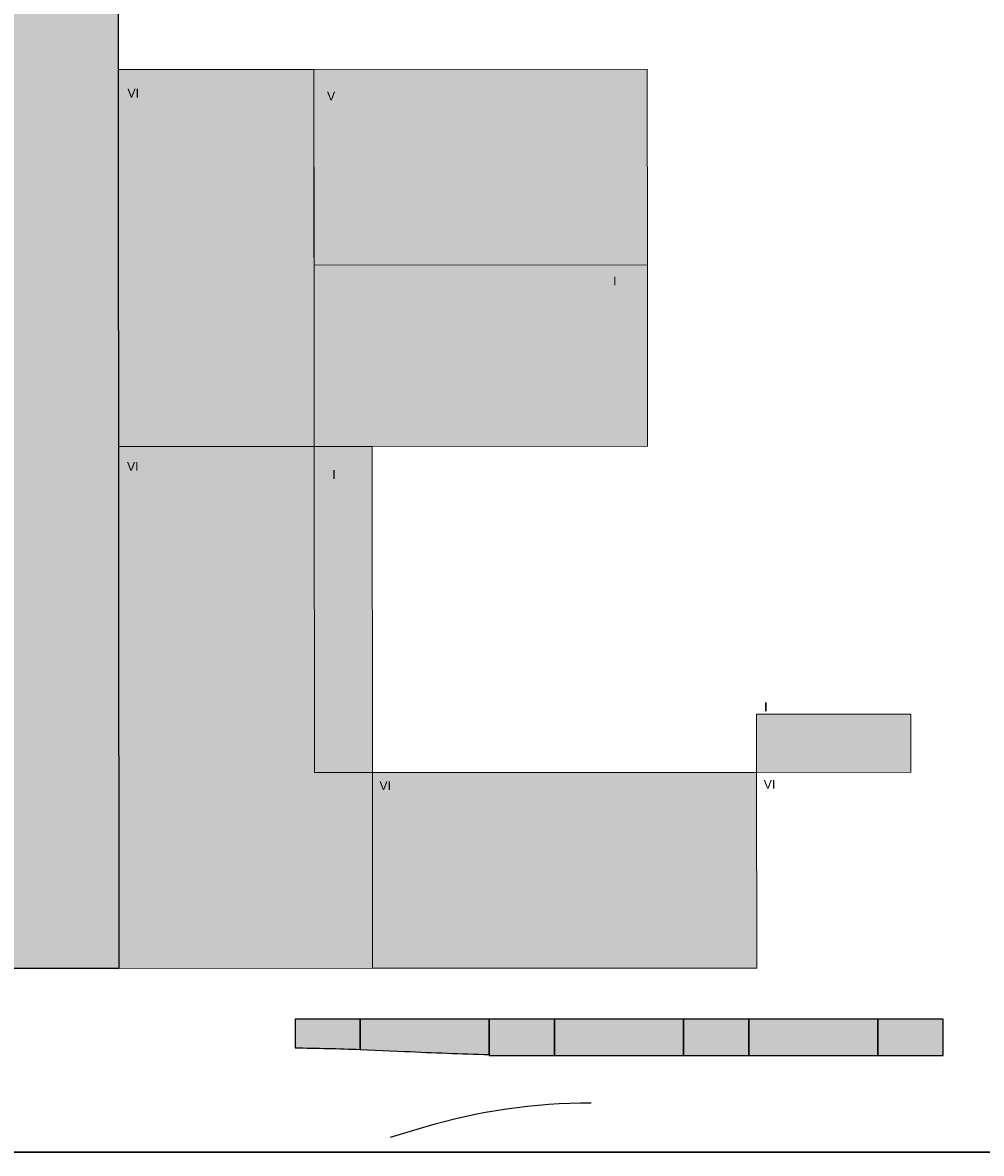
# Model space of a CAD drawing. Header units: metres. Extents: x -5203299 to 2078834, y 245743 to 5816291.
# Tile 249 of 256: x 366674 to 366740, y 5814224 to 5814302. Entities that reach past the tile are written whole.
import ezdxf

# ---------------------------------------------------------------- set-up
doc = ezdxf.new("R2010")
doc.units = ezdxf.units.M
doc.header["$LTSCALE"] = 0.5
for name, color, linetype, lineweight in [('01.01_Text-Beschriftung Geschosse', 7, 'Continuous', 25), ('02.02_Nutzung. Gebäude-Einzelhandel (Nahversorger)', 7, 'Continuous', 9), ('02.02_Nutzung. Gebäude-Gewerbe Neubau', 7, 'Continuous', 9), ('02.02_Nutzung. Gebäude-Wohnen. Gewerbe im EG', 7, 'Continuous', 9), ('02.02_Nutzung. Gebäude-Wohnen. Naversorger im EG', 7, 'Continuous', 9), ('99.04_Erschließung_VP-S-Borde-Kantenstein', 7, 'Continuous', 25), ('Keine', 7, 'Continuous', 9)]:
    doc.layers.add(name, color=color, linetype=linetype, lineweight=lineweight)
for name, color, linetype, lineweight, true_color in [('99.04_Erschließung_VP-S-Borde-Hochbord-Fugenlücke', 3, 'Continuous', 25, 0x00ff00), ('99.04_Erschließung_VP-S-Farben-Grünflächen', 7, 'Continuous', 25, 0xc2e687), ('99.04_Erschließung_VP-S-Farben-Multifunktionsstreifen', 7, 'Continuous', 25, 0xf7e06e), ('99.04_Erschließung_VP-S-Farben-Stadtplatz', 7, 'Continuous', 25, 0xffffa3), ('99.04_Gleisplanung VP 02_23-EB-1236R-A-FAHRKANTE', 150, 'Continuous', 35, 0x007fff)]:
    doc.layers.add(name, color=color, linetype=linetype, lineweight=lineweight, true_color=true_color)
doc.styles.add('Arial', font='arial.ttf')
doc.styles.add('Arial (bold)', font='arialbd.ttf')

# ---------------------------------------------------------------- blocks, each defined once
blk = doc.blocks.new('_23-07-06_Massenplan_TB_Weiterführende Schule (3D)')
at = {"layer": '02.02_Nutzung. Gebäude-Einzelhandel (Nahversorger)', "linetype": 'Continuous', "lineweight": 0, "true_color": 0x37ae8d}
blk.add_hatch(color=125, dxfattribs=at).paths.add_polyline_path([(124.57, 67.056), (101.57, 67.036), (101.559, 79.536), (124.559, 79.556)])
at = {"layer": '02.02_Nutzung. Gebäude-Gewerbe Neubau', "linetype": 'Continuous', "lineweight": 0}
for points in [[(101.589, 44.551), (101.57, 67.036), (88.07, 67.025), (88.1, 31.025), (105.6, 31.04), (105.583, 44.551)], [(101.586, 44.549), (105.586, 44.552), (105.57, 67.04), (101.57, 67.036)], [(142.73, 44.551), (142.727, 48.571), (132.094, 48.562), (132.094, 44.562)]]:
    blk.add_hatch(color=9, dxfattribs=at).paths.add_polyline_path(points)
at = {"layer": '02.02_Nutzung. Gebäude-Wohnen. Gewerbe im EG', "linetype": 'Continuous', "lineweight": 0, "true_color": 0xd7a279}
blk.add_hatch(color=33, dxfattribs=at).paths.add_polyline_path([(132.094, 44.551), (105.583, 44.551), (105.6, 31.04), (132.1, 31.062)])
at = {"layer": '02.02_Nutzung. Gebäude-Wohnen. Naversorger im EG', "linetype": 'Continuous', "lineweight": 0, "true_color": 0x37ae8d}
for points in [[(101.57, 67.036), (88.07, 67.025), (88.048, 93.025), (101.548, 93.036)], [(124.559, 79.556), (124.548, 93.056), (101.548, 93.036), (101.559, 79.536)]]:
    blk.add_hatch(color=125, dxfattribs=at).paths.add_polyline_path(points)
at = {"layer": '99.04_Erschließung_VP-S-Farben-Grünflächen', "linetype": 'Continuous', "lineweight": 0, "true_color": 0xc2e687}
h = blk.add_hatch(color=71, dxfattribs=at)
edge = h.paths.add_edge_path()
edge.add_arc((97.581, -174.426), 200, 87.94494, 89.23451, ccw=False)
edge.add_line((104.753, 25.446), (104.753, 27.524))
edge.add_line((104.753, 27.524), (100.253, 27.525))
edge.add_line((100.253, 27.525), (100.253, 25.557))
h = blk.add_hatch(color=71, dxfattribs=at)
edge = h.paths.add_edge_path()
edge.add_arc((97.581, -174.426), 200, 87.94494, 89.23451, ccw=False)
edge.add_line((104.753, 25.446), (104.753, 27.524))
edge.add_line((104.753, 27.524), (100.253, 27.525))
edge.add_line((100.253, 27.525), (100.253, 25.557))
for points in [[(113.653, 25.024), (118.153, 25.024), (118.153, 27.524), (113.653, 27.524)], [(127.053, 25.024), (131.553, 25.024), (131.553, 27.524), (127.053, 27.524)], [(140.453, 25.024), (144.953, 25.024), (144.953, 27.524), (140.453, 27.524)]]:
    blk.add_hatch(color=71, dxfattribs=at).paths.add_polyline_path(points)
at = {"layer": '99.04_Erschließung_VP-S-Farben-Multifunktionsstreifen', "linetype": 'Continuous', "lineweight": 0, "true_color": 0xf7e06e}
h = blk.add_hatch(color=41, dxfattribs=at)
edge = h.paths.add_edge_path()
edge.add_line((104.753, 27.524), (104.753, 25.446))
edge.add_line((104.753, 25.446), (107.826, 25.312))
edge.add_line((107.826, 25.312), (107.826, 25.312))
edge.add_arc((119.849, 271.33), 246.311, 267.20195, 268.55851)
edge.add_line((113.653, 25.096), (113.653, 25.096))
edge.add_line((113.653, 25.096), (113.653, 25.096))
edge.add_line((113.653, 25.096), (113.653, 27.524))
edge.add_line((113.653, 27.524), (104.753, 27.524))
for points in [[(118.153, 27.524), (118.153, 25.025), (127.053, 25.025), (127.053, 27.524)], [(131.553, 27.524), (131.553, 25.024), (140.453, 25.024), (140.453, 27.524)]]:
    blk.add_hatch(color=41, dxfattribs=at).paths.add_polyline_path(points)
at = {"layer": '99.04_Erschließung_VP-S-Farben-Stadtplatz', "linetype": 'Continuous', "lineweight": 0, "true_color": 0xffffa3}
h = blk.add_hatch(color=51, dxfattribs=at)
h.paths.add_polyline_path([(19.952, 207.042), (20.1, 31.025), (88.103, 31.025), (87.952, 207.099)])
h.paths.add_polyline_path([(31.001, 149.051), (62.001, 149.077), (62.054, 86.077), (31.054, 86.051)])
at = {"layer": '02.02_Nutzung. Gebäude-Einzelhandel (Nahversorger)', "flags": 128}
blk.add_lwpolyline([(124.57, 67.056), (101.57, 67.036), (101.559, 79.536), (124.559, 79.556)], close=True, dxfattribs=at)
at = {"layer": '02.02_Nutzung. Gebäude-Gewerbe Neubau'}
blk.add_line((132.1, 31.062), (132.094, 44.562), dxfattribs=at)
at = {"layer": '02.02_Nutzung. Gebäude-Gewerbe Neubau', "flags": 128}
for points in [[(101.589, 44.551), (101.57, 67.036), (88.07, 67.025), (88.1, 31.025), (105.6, 31.04), (105.583, 44.551)], [(101.586, 44.549), (105.586, 44.552), (105.57, 67.04), (101.57, 67.036)], [(142.73, 44.551), (142.727, 48.571), (132.094, 48.562), (132.094, 44.562)]]:
    blk.add_lwpolyline(points, close=True, dxfattribs=at)
at = {"layer": '02.02_Nutzung. Gebäude-Wohnen. Gewerbe im EG', "flags": 128}
blk.add_lwpolyline([(132.094, 44.551), (105.583, 44.551), (105.6, 31.04), (132.1, 31.062)], close=True, dxfattribs=at)
at = {"layer": '02.02_Nutzung. Gebäude-Wohnen. Naversorger im EG', "flags": 128}
for points in [[(101.57, 67.036), (88.07, 67.025), (88.048, 93.025), (101.548, 93.036)], [(124.559, 79.556), (124.548, 93.056), (101.548, 93.036), (101.559, 79.536)]]:
    blk.add_lwpolyline(points, close=True, dxfattribs=at)
at = {"layer": '99.04_Erschließung_VP-S-Borde-Hochbord-Fugenlücke'}
blk.add_line((109.124, 20.056), (106.816, 19.363), dxfattribs=at)
blk.add_arc((120.636, -18.251), 40, 89.94218, 106.72658, dxfattribs=at)
at = {"layer": '99.04_Erschließung_VP-S-Borde-Kantenstein', "linetype": 'Continuous', "lineweight": 9}
blk.add_line((144.953, 27.525), (100.253, 27.524), dxfattribs=at)
at = {"layer": '99.04_Erschließung_VP-S-Borde-Kantenstein', "lineweight": 9}
for p, q in [((100.253, 25.557), (100.253, 27.524)), ((104.753, 25.446), (104.753, 27.524)), ((113.653, 25.096), (113.653, 27.524)), ((118.153, 25.024), (118.153, 27.524)), ((127.053, 25.024), (127.053, 27.524)), ((131.553, 25.024), (131.553, 27.524)), ((140.453, 25.024), (140.453, 27.524)), ((144.953, 25.024), (144.953, 27.524))]:
    blk.add_line(p, q, dxfattribs=at)
at = {"layer": '99.04_Erschließung_VP-S-Farben-Grünflächen', "flags": 128}
blk.add_lwpolyline([(100.253, 25.557, -0.005627), (104.753, 25.446), (104.753, 27.524), (100.253, 27.525)], format="xyb", close=True, dxfattribs=at)
blk.add_lwpolyline([(100.253, 25.557, -0.005627), (104.753, 25.446), (104.753, 27.524), (100.253, 27.525)], format="xyb", close=True, dxfattribs=at)
for points in [[(113.653, 25.024), (118.153, 25.024), (118.153, 27.524), (113.653, 27.524)], [(127.053, 25.024), (131.553, 25.024), (131.553, 27.524), (127.053, 27.524)], [(140.453, 25.024), (144.953, 25.024), (144.953, 27.524), (140.453, 27.524)]]:
    blk.add_lwpolyline(points, close=True, dxfattribs=at)
at = {"layer": '99.04_Erschließung_VP-S-Farben-Multifunktionsstreifen', "flags": 128}
blk.add_lwpolyline([(104.753, 27.524), (104.753, 25.446), (107.826, 25.312), (107.826, 25.312, 0.005919), (113.653, 25.096), (113.653, 25.096), (113.653, 25.096), (113.653, 27.524)], format="xyb", close=True, dxfattribs=at)
for points in [[(118.153, 27.524), (118.153, 25.025), (127.053, 25.025), (127.053, 27.524)], [(131.553, 27.524), (131.553, 25.024), (140.453, 25.024), (140.453, 27.524)]]:
    blk.add_lwpolyline(points, close=True, dxfattribs=at)
at = {"layer": '99.04_Erschließung_VP-S-Farben-Stadtplatz', "flags": 128}
blk.add_lwpolyline([(19.952, 207.042), (87.952, 207.099), (88.103, 31.025), (20.1, 31.025)], close=True, dxfattribs=at)
at = {"layer": '99.04_Gleisplanung VP 02_23-EB-1236R-A-FAHRKANTE', "flags": 128}
blk.add_lwpolyline([(563.016, 18.313), (-195.633, 18.362), (-195.633, 18.362, -0.005965), (-243.325, 18.934), (-544.406, 26.139)], format="xyb", dxfattribs=at)
at = {"layer": '01.01_Text-Beschriftung Geschosse', "color": 7, "attachment_point": 1, "rotation": 0.0481, "line_spacing_factor": 4}
for s, insert, char_height, width, style in [('VI', (88.69, 91.706), 0.6041, 6.23175, 'Arial'), ('V', (102.457, 91.507), 0.604, 4.7985, 'Arial'), ('I', (122.195, 78.744), 0.604, 0.693, 'Arial'), ('VI', (88.66, 65.962), 0.6041, 6.23175, 'Arial'), ('I', (102.819, 65.406), 0.604, 0.693, 'Arial'), ('I', (132.616, 49.376), 0.604, 0.693, 'Arial (bold)'), ('VI', (106.072, 43.945), 0.6041, 6.23175, 'Arial'), ('VI', (132.586, 44.031), 0.6041, 6.23175, 'Arial')]:
    blk.add_mtext(s, dxfattribs=dict(at, insert=insert, char_height=char_height, width=width, style=style))

msp = doc.modelspace()

# ---------------------------------------------------------------- block references
at = {"layer": 'Keine', "color": 1}
msp.add_blockref('_23-07-06_Massenplan_TB_Weiterführende Schule (3D)', (366592.803, 5814205.708), dxfattribs=at)

doc.saveas('drawing.dxf')
